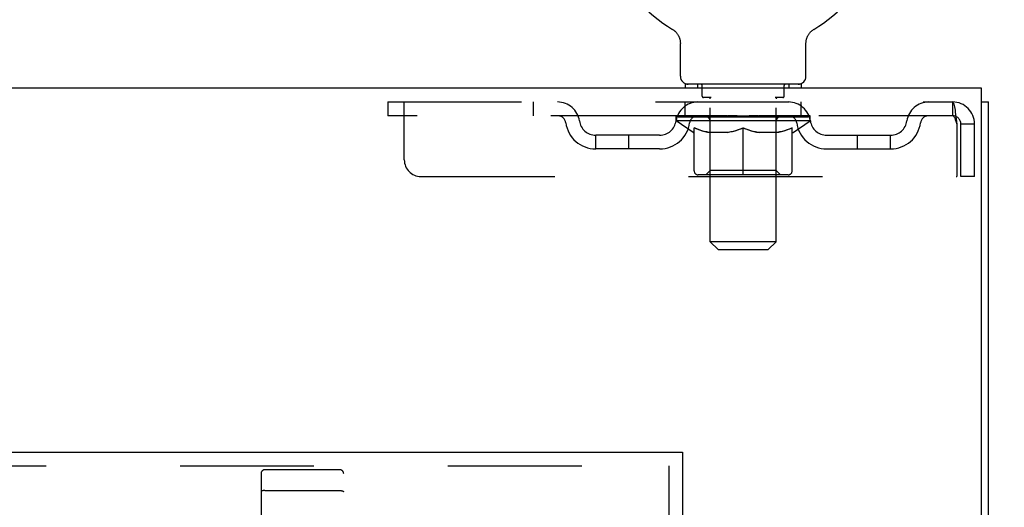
# Model space of a CAD drawing. Header units: inches. Extents: x 0 to 184, y 0 to 119.
# Tile 11 of 20: x 86.71 to 94.16, y 75.48 to 79.16. Entities that reach past the tile are written whole.
import ezdxf

# ---------------------------------------------------------------- set-up
doc = ezdxf.new("R2010")
doc.units = ezdxf.units.IN
doc.header["$LTSCALE"] = 10.121375
doc.header["$MEASUREMENT"] = 0
doc.linetypes.add('HIDDEN', pattern=[0.2, 0.1, -0.1])
doc.layers.get('0').update_dxf_attribs({"linetype": 'CONTINUOUS'})
for name, color, linetype in [('DEFAULT_2', 8, 'HIDDEN'), ('DIMENSIONS', 7, 'CONTINUOUS'), ('DOOR_ASSEMBLY', 7, 'CONTINUOUS')]:
    doc.layers.add(name, color=color, linetype=linetype)
doc.styles.get("Standard").update_dxf_attribs({"font": 'arial.ttf'})
doc.dimstyles.new('DIMSTYLE_1', dxfattribs={"dimtxt": 0.811875, "dimasz": 1.0825, "dimexe": 0.09, "dimexo": 0.07, "dimgap": 0.0375, "dimtad": 0, "dimtih": 1, "dimtoh": 1, "dimzin": 4, "dimdsep": 46, "dimtxsty": 'Standard', "dimblk": '_FILLED', "dimblk1": '_FILLED', "dimblk2": '_FILLED', "dimcen": 0.09, "dimadec": 3, "dimazin": 1, "dimtfac": 1, "dimtdec": 3, "dimtofl": 0, "dimtmove": 0, "dimatfit": 3, "dimldrblk": '_FILLED', "dimfxl": 0, "dimtolj": 1, "dimtzin": 4, "dimarcsym": 0})

# ---------------------------------------------------------------- blocks, each defined once
blk = doc.blocks.new('_FILLED')
at = {"color": 0, "linetype": 'ByBlock'}
blk.add_solid([(0, 0), (-1, 0.2), (-1, -0.2)], dxfattribs=at)
blk = doc.blocks.new('*D13')
at = {"layer": 'DIMENSIONS', "color": 2, "linetype": 'Continuous'}
for p, q in [((94.6812, 78.6456), (97.1071, 78.6456)), ((96.1329, 78.6456), (96.1329, 74.52)), ((96.1329, 68.7706), (96.1329, 72.8963)), ((93.2932, 68.7706), (97.1071, 68.7706))]:
    blk.add_line(p, q, dxfattribs=at)
at = {"layer": 'DIMENSIONS', "color": 2, "linetype": 'Continuous', "xscale": 1.0825, "yscale": 1.0825, "zscale": 1.0825}
for p, rotation in [((96.1329, 78.6456), 90), ((96.1329, 68.7706), 270)]:
    blk.add_blockref('_FILLED', p, dxfattribs=dict(at, rotation=rotation))
at = {"layer": 'DIMENSIONS', "color": 2, "linetype": 'Continuous', "insert": (96.1329, 74.1141), "char_height": 0.81188, "width": 2.206248, "attachment_point": 2, "line_spacing_factor": 0.9}
blk.add_mtext('9.88', dxfattribs=at)

msp = doc.modelspace()

# ---------------------------------------------------------------- linework, layer by layer
at = {"color": 7, "linetype": 'Continuous'}
for p, q in [((91.6452, 79.0923), (91.6451, 79.0923)), ((91.6451, 79.0923), (91.6488, 79.09)), ((91.6488, 79.09), (91.6524, 79.0876)), ((91.6524, 79.0876), (91.6559, 79.0851)), ((91.6559, 79.0851), (91.6594, 79.0825)), ((91.6593, 79.0825), (91.6627, 79.0797)), ((91.6627, 79.0797), (91.666, 79.0768)), ((91.6659, 79.0769), (91.6691, 79.0738)), ((91.6691, 79.0739), (91.6722, 79.0707)), ((92.6908, 79.0707), (92.6938, 79.0739)), ((92.6938, 79.0738), (92.697, 79.0769)), ((92.6969, 79.0768), (92.7002, 79.0797)), ((92.7002, 79.0797), (92.7036, 79.0825)), ((92.7035, 79.0825), (92.707, 79.0851)), ((92.707, 79.0851), (92.7105, 79.0876)), ((92.7105, 79.0876), (92.7141, 79.09)), ((92.7105, 79.0876), (92.7121, 79.0887)), ((92.7141, 79.09), (92.7178, 79.0923)), ((92.7178, 79.0923), (92.7177, 79.0923)), ((91.6721, 79.0708), (91.6751, 79.0675)), ((91.675, 79.0676), (91.6779, 79.0642)), ((91.6779, 79.0643), (91.6806, 79.0608)), ((91.6806, 79.0609), (91.6832, 79.0574)), ((91.6831, 79.0574), (91.6856, 79.0538)), ((91.6856, 79.0538), (91.688, 79.0501)), ((91.6879, 79.0502), (91.6902, 79.0464)), ((91.6902, 79.0464), (91.6923, 79.0426)), ((91.6922, 79.0426), (91.6942, 79.0387)), ((91.6942, 79.0387), (91.696, 79.0348)), ((91.696, 79.0348), (91.6977, 79.0308)), ((91.6977, 79.0308), (91.6992, 79.0267)), ((91.6992, 79.0267), (91.7006, 79.0226)), ((91.7006, 79.0226), (91.7018, 79.0184)), ((91.7018, 79.0185), (91.7029, 79.0142)), ((91.7029, 79.0143), (91.7039, 79.01)), ((92.6582, 79.0057), (92.659, 79.01)), ((92.659, 79.01), (92.66, 79.0143)), ((92.66, 79.0142), (92.6611, 79.0185)), ((92.6611, 79.0184), (92.6623, 79.0226)), ((92.6623, 79.0226), (92.6637, 79.0267)), ((92.6637, 79.0267), (92.6653, 79.0308)), ((92.6652, 79.0308), (92.6669, 79.0348)), ((92.6669, 79.0348), (92.6687, 79.0387)), ((92.6687, 79.0387), (92.6707, 79.0426)), ((92.6707, 79.0426), (92.6728, 79.0464)), ((92.6727, 79.0464), (92.675, 79.0502)), ((92.6749, 79.0501), (92.6773, 79.0538)), ((92.6773, 79.0538), (92.6798, 79.0574)), ((92.6797, 79.0574), (92.6823, 79.0609)), ((92.6823, 79.0608), (92.6851, 79.0643)), ((92.685, 79.0642), (92.6879, 79.0676)), ((92.6878, 79.0675), (92.6908, 79.0708)), ((91.7065, 78.7356), (91.7065, 78.9847)), ((92.6565, 78.9847), (92.6565, 78.9885)), ((92.6565, 78.7356), (92.6565, 78.9847)), ((91.744, 78.6756), (91.744, 78.6456)), ((92.619, 78.6756), (91.744, 78.6756)), ((92.619, 78.6756), (92.619, 78.6456)), ((93.9835, 78.5416), (94.0355, 78.5416))]:
    msp.add_line(p, q, dxfattribs=at)
at = {"color": 3, "linetype": 'Continuous'}
for p, q in [((93.9835, 78.6456), (53.8375, 78.6456)), ((93.9835, 75.2889), (93.9835, 78.6456)), ((94.0355, 10.7496), (94.0355, 78.5416))]:
    msp.add_line(p, q, dxfattribs=at)
at = {"color": 7, "linetype": 'Continuous'}
for points in [[(91.7039, 79.01), (91.7047, 79.0058), (91.7053, 79.0015), (91.7058, 78.9972), (91.7062, 78.9928), (91.7064, 78.9885), (91.7065, 78.9847)], [(92.6565, 78.9885), (92.6567, 78.9928), (92.6571, 78.9972), (92.6576, 79.0015), (92.6582, 79.0058)], [(92.6565, 78.9885), (92.6567, 78.9928), (92.6571, 78.9971), (92.6576, 79.0014), (92.6582, 79.0057)], [(91.7062, 78.9928), (91.7064, 78.9885), (91.7065, 78.9847)]]:
    msp.add_lwpolyline(points, dxfattribs=at)
for centre, radius, start, end in [((92.1815, 79.9996), 1.054, 300.39933, 239.60066), ((91.7665, 78.7356), 0.06, 180, 270), ((92.5965, 78.7356), 0.06, 270, 360)]:
    msp.add_arc(centre, radius, start, end, dxfattribs=at)
at = {"layer": 'DEFAULT_2', "color": 8, "linetype": 'HIDDEN'}
for p, q in [((91.6451, 79.0923), (91.6451, 79.0923)), ((91.6508, 79.0887), (91.6524, 79.0876)), ((92.7178, 79.0923), (92.7178, 79.0923)), ((91.8365, 78.6756), (91.8365, 78.6456)), ((91.8715, 78.5856), (91.8715, 78.6656)), ((92.4915, 78.5856), (92.4915, 78.6656)), ((92.5265, 78.6756), (92.5265, 78.6456)), ((91.9405, 78.5756), (91.8815, 78.5756)), ((91.9325, 77.4856), (91.9325, 78.5656)), ((92.4815, 78.5756), (92.4224, 78.5756)), ((92.4305, 77.4856), (92.4305, 78.5656)), ((89.494, 78.5416), (89.494, 78.4376)), ((89.494, 78.5416), (93.7645, 78.5416)), ((89.619, 78.1041), (89.619, 78.5416)), ((90.594, 78.5416), (90.594, 78.4376)), ((91.744, 78.4376), (91.744, 78.5416)), ((92.619, 78.4376), (92.619, 78.5416)), ((93.7645, 78.5416), (93.7645, 78.4376)), ((93.7668, 78.5406), (93.7645, 78.5416)), ((93.7645, 78.4376), (89.494, 78.4376)), ((91.6753, 78.4003), (91.6753, 78.4376)), ((91.6829, 78.4323), (91.6829, 78.4376)), ((91.6899, 78.4297), (91.6899, 78.4323)), ((91.6899, 78.4297), (92.673, 78.4297)), ((91.697, 78.4297), (91.697, 78.4323)), ((91.6977, 78.4297), (91.6977, 78.4323)), ((91.7058, 78.4323), (91.7058, 78.4376)), ((91.7188, 78.4297), (91.7188, 78.4323)), ((91.7202, 78.4297), (91.7202, 78.4323)), ((91.7431, 78.4323), (91.7431, 78.4376)), ((91.7546, 78.4297), (91.7546, 78.4323)), ((91.7568, 78.4297), (91.7568, 78.4323)), ((91.9201, 78.4321), (91.7592, 78.4321)), ((91.7937, 78.4323), (91.7937, 78.4376)), ((91.7948, 78.4297), (91.7948, 78.4321)), ((91.7954, 78.4297), (91.7954, 78.4321)), ((91.7977, 78.4297), (91.7977, 78.4321)), ((91.8035, 78.4297), (91.8035, 78.4323)), ((91.8035, 78.4297), (91.8035, 78.4321)), ((91.8063, 78.4297), (91.8063, 78.4323)), ((91.8089, 78.4297), (91.8089, 78.4329)), ((91.8124, 78.4297), (91.8124, 78.4321)), ((91.8238, 78.4297), (91.8238, 78.4321)), ((91.8382, 78.4297), (91.8382, 78.4321)), ((91.8386, 78.4297), (91.8386, 78.4342)), ((91.8549, 78.4297), (91.8549, 78.4321)), ((91.8549, 78.4297), (91.8549, 78.4321)), ((91.8561, 78.4323), (91.8561, 78.4376)), ((91.8638, 78.4297), (91.8638, 78.4323)), ((91.8671, 78.4297), (91.8671, 78.4323)), ((91.8745, 78.4297), (91.8745, 78.4321)), ((91.8835, 78.4297), (91.8835, 78.4354)), ((91.8959, 78.4297), (91.8959, 78.4321)), ((91.8984, 78.4297), (91.8984, 78.4321)), ((91.9201, 78.4297), (91.9201, 78.4321)), ((91.9737, 78.4321), (91.9241, 78.4321)), ((91.9284, 78.4323), (91.9284, 78.4376)), ((91.9338, 78.4297), (91.9338, 78.4323)), ((91.9375, 78.4297), (91.9375, 78.4323)), ((91.9423, 78.4297), (91.9423, 78.4364)), ((91.9456, 78.4297), (91.9456, 78.4321)), ((91.9544, 78.4297), (91.9544, 78.4321)), ((91.9737, 78.4297), (91.9737, 78.4321)), ((92.0335, 78.4321), (91.9863, 78.4321)), ((92.0025, 78.4297), (92.0025, 78.4321)), ((92.0083, 78.4323), (92.0083, 78.4376)), ((92.0113, 78.4297), (92.0113, 78.4323)), ((92.0132, 78.4297), (92.0132, 78.4371)), ((92.0154, 78.4297), (92.0154, 78.4323)), ((92.0213, 78.4297), (92.0213, 78.4324)), ((92.0336, 78.4297), (92.0336, 78.4321)), ((92.0979, 78.4321), (92.0543, 78.4321)), ((92.0648, 78.4297), (92.0648, 78.4321)), ((92.09, 78.4321), (92.1815, 78.4376)), ((92.0936, 78.4323), (92.0936, 78.4376)), ((92.094, 78.4375), (92.0936, 78.4376)), ((92.094, 78.4323), (92.094, 78.4375)), ((92.094, 78.4297), (92.094, 78.4323)), ((92.0971, 78.4297), (92.0971, 78.4325)), ((92.0979, 78.4297), (92.0979, 78.4321)), ((92.0982, 78.4297), (92.0982, 78.4323)), ((92.1648, 78.4321), (92.1263, 78.4321)), ((92.1307, 78.4297), (92.1307, 78.4321)), ((92.1648, 78.4297), (92.1648, 78.4321)), ((92.1794, 78.4324), (92.1793, 78.4323)), ((92.1793, 78.4297), (92.1793, 78.4323)), ((92.1794, 78.4297), (92.1794, 78.4324)), ((92.1815, 78.4323), (92.1815, 78.4376)), ((92.1835, 78.4297), (92.1835, 78.4324)), ((92.1835, 78.4324), (92.1836, 78.4323)), ((92.1836, 78.4297), (92.1836, 78.4323)), ((92.1851, 78.4321), (92.2366, 78.4321)), ((92.1981, 78.4297), (92.1981, 78.4321)), ((92.211, 78.4321), (92.211, 78.4358)), ((92.211, 78.4358), (92.2729, 78.4321)), ((92.2279, 78.4321), (92.2279, 78.4348)), ((92.2322, 78.4297), (92.2322, 78.4321)), ((92.2647, 78.4297), (92.2647, 78.4323)), ((92.265, 78.4297), (92.265, 78.4321)), ((92.265, 78.4321), (92.3086, 78.4321)), ((92.2658, 78.4297), (92.2658, 78.4325)), ((92.2689, 78.4375), (92.2694, 78.4376)), ((92.2689, 78.4323), (92.2689, 78.4375)), ((92.2689, 78.4297), (92.2689, 78.4323)), ((92.2694, 78.4323), (92.2694, 78.4376)), ((92.2981, 78.4297), (92.2981, 78.4321)), ((92.3294, 78.4297), (92.3294, 78.4321)), ((92.3294, 78.4321), (92.3766, 78.4321)), ((92.3416, 78.4297), (92.3416, 78.4324)), ((92.3476, 78.4297), (92.3476, 78.4323)), ((92.3497, 78.4297), (92.3497, 78.4371)), ((92.3516, 78.4297), (92.3516, 78.4323)), ((92.3546, 78.4323), (92.3546, 78.4376)), ((92.3604, 78.4297), (92.3604, 78.4321)), ((92.3892, 78.4297), (92.3892, 78.4321)), ((92.3892, 78.4321), (92.4388, 78.4321)), ((92.4085, 78.4297), (92.4085, 78.4321)), ((92.4173, 78.4297), (92.4173, 78.4321)), ((92.4206, 78.4297), (92.4206, 78.4364)), ((92.4254, 78.4297), (92.4254, 78.4323)), ((92.4291, 78.4297), (92.4291, 78.4323)), ((92.4346, 78.4323), (92.4346, 78.4376)), ((92.4428, 78.4297), (92.4428, 78.4321)), ((92.4428, 78.4321), (92.6037, 78.4321)), ((92.4646, 78.4297), (92.4646, 78.4321)), ((92.467, 78.4297), (92.467, 78.4321)), ((92.4794, 78.4297), (92.4794, 78.4354)), ((92.4884, 78.4297), (92.4884, 78.4321)), ((92.4958, 78.4297), (92.4958, 78.4323)), ((92.4991, 78.4297), (92.4991, 78.4323)), ((92.5068, 78.4323), (92.5068, 78.4376)), ((92.508, 78.4297), (92.508, 78.4321)), ((92.508, 78.4297), (92.508, 78.4321)), ((92.5243, 78.4297), (92.5243, 78.4342)), ((92.5247, 78.4297), (92.5247, 78.4321)), ((92.5391, 78.4297), (92.5391, 78.4321)), ((92.5505, 78.4297), (92.5505, 78.4321)), ((92.554, 78.4297), (92.554, 78.4329)), ((92.5566, 78.4297), (92.5566, 78.4323)), ((92.5594, 78.4297), (92.5594, 78.4323)), ((92.5594, 78.4297), (92.5594, 78.4321)), ((92.5652, 78.4297), (92.5652, 78.4321)), ((92.5675, 78.4297), (92.5675, 78.4321)), ((92.5681, 78.4297), (92.5681, 78.4321)), ((92.5692, 78.4323), (92.5692, 78.4376)), ((92.6061, 78.4297), (92.6061, 78.4323)), ((92.6083, 78.4297), (92.6083, 78.4323)), ((92.6198, 78.4323), (92.6198, 78.4376)), ((92.6427, 78.4297), (92.6427, 78.4323)), ((92.6441, 78.4297), (92.6441, 78.4323)), ((92.6571, 78.4323), (92.6571, 78.4376)), ((92.6652, 78.4297), (92.6652, 78.4323)), ((92.666, 78.4297), (92.666, 78.4323)), ((92.673, 78.4297), (92.673, 78.4323)), ((92.68, 78.4323), (92.68, 78.4376)), ((92.6877, 78.4003), (92.6877, 78.4376)), ((92.6877, 78.4003), (91.6753, 78.4003)), ((91.8026, 78.3111), (91.6753, 78.4003)), ((91.811, 78.021), (91.811, 78.3457)), ((91.9315, 78.0232), (91.9315, 78.3978)), ((92.1815, 77.9913), (92.1815, 78.3461)), ((92.4315, 78.0232), (92.4315, 78.3978)), ((92.552, 78.021), (92.552, 78.3457)), ((92.5603, 78.3111), (92.6877, 78.4003)), ((93.7975, 78.3746), (93.7975, 77.9791)), ((93.8275, 77.9791), (93.8275, 78.3746)), ((93.9315, 78.3746), (93.8275, 78.3746)), ((93.9315, 77.9791), (93.9315, 78.3746)), ((91.0669, 78.1866), (91.0669, 78.2906)), ((91.5499, 78.2906), (91.0669, 78.2906)), ((91.3169, 78.1866), (91.3169, 78.2906)), ((91.8026, 78.3111), (91.811, 78.3111)), ((92.0685, 78.3111), (91.9247, 78.3111)), ((92.4382, 78.3111), (92.2944, 78.3111)), ((92.552, 78.3111), (92.5603, 78.3111)), ((92.8131, 78.2906), (93.296, 78.2906)), ((93.046, 78.1866), (93.046, 78.2906)), ((93.296, 78.1866), (93.296, 78.2906)), ((91.5499, 78.1866), (91.0669, 78.1866)), ((92.8131, 78.1866), (93.296, 78.1866)), ((89.744, 77.9791), (93.7975, 77.9791)), ((92.5223, 77.9913), (91.8406, 77.9913)), ((91.9315, 78.0232), (91.8996, 77.9913)), ((92.4315, 78.0232), (91.9315, 78.0232)), ((92.4315, 78.0232), (92.4633, 77.9913)), ((93.9315, 77.9791), (93.8275, 77.9791)), ((92.4305, 77.4856), (91.9325, 77.4856)), ((91.9925, 77.4256), (91.9325, 77.4856)), ((92.3705, 77.4256), (92.4305, 77.4856)), ((91.9925, 77.4256), (92.3705, 77.4256))]:
    msp.add_line(p, q, dxfattribs=at)
for points in [[(93.7668, 78.5406), (93.7692, 78.5374), (93.7715, 78.5323), (93.7739, 78.5251), (93.7762, 78.516), (93.7786, 78.5052), (93.781, 78.4927), (93.7833, 78.4788), (93.7857, 78.4635), (93.788, 78.4471), (93.7904, 78.4298), (93.7927, 78.4118), (93.7951, 78.3933), (93.7975, 78.3746)], [(93.7715, 78.4341), (93.7692, 78.4361), (93.7668, 78.4372), (93.7645, 78.4376)], [(93.7715, 78.4341), (93.7739, 78.4314), (93.7762, 78.428), (93.7786, 78.4239), (93.781, 78.4192), (93.7833, 78.4139), (93.7857, 78.4082), (93.788, 78.402), (93.7904, 78.3954), (93.7927, 78.3887), (93.7951, 78.3817), (93.7975, 78.3746)], [(91.811, 78.3457), (91.8316, 78.3378), (91.8519, 78.3307), (91.8718, 78.3245), (91.8916, 78.3192), (91.9112, 78.3147), (91.9308, 78.3111)], [(91.9247, 78.3111), (91.906, 78.3149), (91.8872, 78.3194), (91.8685, 78.3246), (91.8495, 78.3307), (91.8303, 78.3375), (91.811, 78.3451)], [(92.0608, 78.3111), (92.0806, 78.3148), (92.1005, 78.3193), (92.1205, 78.3247), (92.1405, 78.331), (92.1609, 78.3381), (92.1815, 78.3461)], [(92.1815, 78.3447), (92.162, 78.3372), (92.1429, 78.3304), (92.1241, 78.3244), (92.1055, 78.3192), (92.0869, 78.3148), (92.0685, 78.3111)], [(92.1815, 78.3461), (92.2022, 78.338), (92.2227, 78.3309), (92.2428, 78.3246), (92.2627, 78.3192), (92.2825, 78.3147), (92.3021, 78.3111)], [(92.2944, 78.3111), (92.2758, 78.3148), (92.2572, 78.3193), (92.2385, 78.3245), (92.2197, 78.3305), (92.2007, 78.3372), (92.1815, 78.3447)], [(92.4321, 78.3111), (92.4518, 78.3147), (92.4716, 78.3192), (92.4914, 78.3246), (92.5113, 78.3308), (92.5315, 78.3378), (92.552, 78.3457)], [(92.552, 78.3451), (92.5324, 78.3374), (92.5131, 78.3306), (92.4941, 78.3245), (92.4754, 78.3193), (92.4567, 78.3148), (92.4382, 78.3111)]]:
    msp.add_lwpolyline(points, dxfattribs=at)
for centre, radius, start, end in [((91.8615, 78.6656), 0.01, 0, 90), ((92.5015, 78.6656), 0.01, 90, 180), ((91.8815, 78.5856), 0.01, 180, 270), ((91.9225, 78.5656), 0.01, 0, 90), ((92.4405, 78.5656), 0.01, 90, 180), ((92.4815, 78.5856), 0.01, 270, 360), ((90.7778, 78.3746), 0.167, 8.07163, 90), ((91.839, 78.3746), 0.167, 90, 171.92837), ((92.524, 78.3746), 0.167, 8.07163, 90), ((93.5851, 78.3746), 0.167, 90, 171.92837), ((93.7645, 78.3746), 0.167, 0, 90), ((90.7782, 78.3751), 0.0625, 7.98631, 90), ((91.8385, 78.3751), 0.0625, 90, 172.01369), ((91.8996, 78.3978), 0.0318, 0, 90), ((92.4633, 78.3978), 0.0318, 90, 180), ((92.5244, 78.3751), 0.0625, 7.98631, 90), ((93.5847, 78.3751), 0.0625, 90, 172.01369), ((93.7645, 78.3746), 0.063, 0, 90), ((91.0669, 78.4156), 0.229, 187.98631, 270), ((91.0669, 78.4156), 0.125, 188.07163, 270), ((91.5499, 78.4156), 0.125, 270, 351.92837), ((91.5499, 78.4156), 0.229, 270, 352.01369), ((92.8131, 78.4156), 0.229, 187.98631, 270), ((92.8131, 78.4156), 0.125, 188.07163, 270), ((93.296, 78.4156), 0.125, 270, 351.92837), ((93.296, 78.4156), 0.229, 270, 352.01369), ((89.744, 78.1041), 0.125, 180, 270), ((91.8406, 78.021), 0.0296, 180, 270), ((92.5223, 78.021), 0.0296, 270, 360)]:
    msp.add_arc(centre, radius, start, end, dxfattribs=at)
for centre, major_axis, ratio, start_param, end_param in [((92.1815, 78.4376), (0.5062, 0.0053), 0.05963, 2.96643, 3.140963), ((91.6594, 78.4281), (0.1584, 0), 0.060556, 0.430652, 1.470503), ((92.1815, 78.4376), (0.5062, 0), 0.060556, -3.141593, -2.96706), ((91.6594, 78.4227), (0.1584, 0.0017), 0.05963, 1.376596, 1.469874), ((92.1815, 78.4376), (0.5062, 0.0105), 0.05688, 2.791345, 2.965878), ((91.64, 78.4281), (0.1584, 0.0017), 0.05963, 0.25549, 1.295341), ((91.6947, 78.4281), (0.1584, -0.0017), 0.05963, 0.605815, 1.645666), ((92.1815, 78.4376), (0.5062, -0.0053), 0.05963, -2.96643, -2.791898), ((91.6947, 78.4227), (0.1584, 0), 0.060556, 1.551758, 1.645036), ((91.64, 78.4227), (0.1584, 0.0033), 0.05688, 1.20151, 1.294789), ((91.6957, 78.4246), (0.1313, 0.0014), 0.05963, 1.065228, 1.614276), ((91.6799, 78.4246), (0.1313, 0.0027), 0.05688, 0.890143, 1.43919), ((91.7262, 78.4246), (0.1313, 0), 0.060556, 1.240391, 1.789438), ((92.1815, 78.4376), (0.5062, 0.0154), 0.052395, 2.616403, 2.790936), ((91.637, 78.4281), (0.1584, 0.0033), 0.05688, 0.080405, 1.120256), ((91.7448, 78.4281), (0.1584, -0.0033), 0.05688, 0.7809, 1.820751), ((92.1815, 78.4376), (0.5062, -0.0105), 0.05688, -2.791345, -2.616812), ((91.7448, 78.4227), (0.1584, -0.0017), 0.05963, 1.72692, 1.820198), ((91.637, 78.4227), (0.1584, 0.0048), 0.052395, 1.026568, 1.119847), ((91.6793, 78.4246), (0.1313, 0.004), 0.052395, 0.715201, 1.264248), ((91.7706, 78.4246), (0.1313, -0.0014), 0.05963, 1.415553, 1.9646), ((92.1815, 78.4376), (0.5062, 0.0197), 0.046319, 2.441654, 2.616187), ((91.8081, 78.4281), (0.1584, -0.0048), 0.052395, 0.955842, 1.995693), ((91.6505, 78.4281), (0.1584, 0.0048), 0.052395, -0.094537, 0.945314), ((92.1815, 78.4376), (0.5062, -0.0154), 0.052395, -2.616403, -2.44187), ((91.8081, 78.4227), (0.1584, -0.0033), 0.05688, 1.902006, 1.995284), ((91.6505, 78.4227), (0.1584, 0.0062), 0.046319, 0.851819, 0.945098), ((91.6941, 78.4246), (0.1313, 0.0051), 0.046319, 0.540452, 1.089499), ((91.8274, 78.4246), (0.1313, -0.0027), 0.05688, 1.590638, 2.139686), ((92.1815, 78.4376), (0.5062, 0.0235), 0.038841, 2.267123, 2.441656), ((91.8828, 78.4281), (0.1584, -0.0062), 0.046319, 1.130591, 2.170442), ((91.6802, 78.4281), (0.1584, 0.0062), 0.046319, -0.269286, 0.770565), ((92.1815, 78.4376), (0.5062, -0.0197), 0.046319, -2.441654, -2.267121), ((91.8828, 78.4227), (0.1584, -0.0048), 0.052395, 2.076947, 2.170226), ((91.6802, 78.4227), (0.1584, 0.0074), 0.038841, 0.677289, 0.770567), ((91.7236, 78.4246), (0.1313, 0.0061), 0.038841, 0.365921, 0.914969), ((91.895, 78.4246), (0.1313, -0.004), 0.052395, 1.76558, 2.314627), ((92.1815, 78.4376), (0.5062, 0.0266), 0.030195, 2.09281, 2.267343), ((91.9666, 78.4281), (0.1584, -0.0074), 0.038841, 1.305122, 2.344973), ((91.7252, 78.4281), (0.1584, 0.0074), 0.038841, -0.443817, 0.596034), ((92.1815, 78.4376), (0.5062, -0.0235), 0.038841, -2.267123, -2.092591), ((91.9666, 78.4227), (0.1584, -0.0062), 0.046319, 2.251696, 2.344975), ((91.7252, 78.4227), (0.1584, 0.0083), 0.030195, 0.502975, 0.596254), ((91.767, 78.4246), (0.1313, 0.0069), 0.030195, 0.191608, 0.740655), ((91.9713, 78.4246), (0.1313, -0.0051), 0.046319, 1.940329, 2.489376), ((91.7839, 78.4281), (0.1584, 0.0083), 0.030195, -0.61813, 0.421721), ((92.1815, 78.4376), (0.5062, 0.0288), 0.020645, 1.918687, 2.09322), ((92.0569, 78.4281), (0.1584, -0.0083), 0.030195, 1.479435, 2.519286), ((92.1815, 78.4376), (0.5062, -0.0266), 0.030195, -2.09281, -1.918277), ((92.0569, 78.4227), (0.1584, -0.0074), 0.038841, 2.426227, 2.519505), ((91.7839, 78.4227), (0.1584, 0.009), 0.020645, 0.328852, 0.422131), ((91.8231, 78.4246), (0.1313, 0.0075), 0.020645, 0.017485, 0.566532), ((92.054, 78.4246), (0.1313, -0.0061), 0.038841, 2.11486, 2.663907), ((91.8548, 78.4281), (0.1584, 0.009), 0.020645, -0.792253, 0.247598), ((92.1815, 78.4376), (0.5062, 0.0302), 0.010478, 1.744704, 1.919237), ((92.151, 78.4281), (0.1584, -0.009), 0.020645, 1.653558, 2.693409), ((92.1815, 78.4376), (0.5062, -0.0288), 0.020645, -1.918687, -1.744154), ((92.151, 78.4227), (0.1584, -0.0083), 0.030195, 2.60054, 2.693819), ((91.8548, 78.4227), (0.1584, 0.0094), 0.010478, 0.154869, 0.248148), ((91.89, 78.4246), (0.1313, 0.0078), 0.010478, 6.126688, 6.675735), ((92.1406, 78.4246), (0.1313, -0.0069), 0.030195, 2.289173, 2.83822), ((91.9356, 78.4281), (0.1584, 0.0094), 0.010478, -0.966236, -0.000846), ((92.246, 78.4281), (0.1584, -0.0094), 0.010478, 1.827541, 2.867392), ((92.1815, 78.4376), (0.5062, -0.0302), 0.010478, -1.744704, -1.563007), ((92.246, 78.4227), (0.1584, -0.009), 0.020645, 2.774664, 2.867942), ((92.2284, 78.4246), (0.1313, -0.0075), 0.020645, 2.463296, 3.012344), ((92.1169, 78.4281), (0.1584, 0.0094), 0.010478, 0.274201, 1.314052), ((92.0481, 78.4246), (0.1313, 0.0078), 0.010478, -0.000483, 0.504314), ((92.0239, 78.4227), (0.1584, 0.0094), 0.010478, 0.099668, 0.192946), ((92.1815, 78.4376), (0.5062, 0.0302), 0.010478, -1.571421, -1.396888), ((92.3148, 78.4246), (0.1313, -0.0078), 0.010478, 2.637279, 3.14189), ((92.339, 78.4227), (0.1584, -0.0094), 0.010478, 2.74231, 2.948646), ((92.2119, 78.4281), (0.1584, 0.009), 0.020645, 0.448184, 1.488034), ((92.1345, 78.4246), (0.1313, 0.0075), 0.020645, 0.129249, 0.678296), ((92.1169, 78.4227), (0.1584, 0.009), 0.020645, 0.273651, 0.366929), ((92.4273, 78.4281), (0.1584, -0.0094), 0.010478, -3.140747, -2.175357), ((92.1815, 78.4376), (0.5062, 0.0288), 0.020645, -1.397439, -1.222906), ((92.1815, 78.4376), (0.5062, -0.0302), 0.010478, 1.222355, 1.396888), ((92.306, 78.4281), (0.1584, 0.0083), 0.030195, 0.622307, 1.662158), ((92.2223, 78.4246), (0.1313, 0.0069), 0.030195, 0.303372, 0.852419), ((92.4729, 78.4246), (0.1313, -0.0078), 0.010478, 2.749043, 3.29809), ((92.5081, 78.4281), (0.1584, -0.009), 0.020645, 2.893995, 3.933846), ((92.2119, 78.4227), (0.1584, 0.0083), 0.030195, 0.447774, 0.541052), ((92.5081, 78.4227), (0.1584, -0.0094), 0.010478, 2.893445, 2.986723), ((92.3963, 78.4281), (0.1584, 0.0074), 0.038841, 0.79662, 1.836471), ((92.1815, 78.4376), (0.5062, 0.0266), 0.030195, -1.223315, -1.048783), ((92.1815, 78.4376), (0.5062, -0.0288), 0.020645, 1.048373, 1.222906), ((92.3089, 78.4246), (0.1313, 0.0061), 0.038841, 0.477686, 1.026733), ((92.5399, 78.4246), (0.1313, -0.0075), 0.020645, 2.57506, 3.124108), ((92.579, 78.4281), (0.1584, -0.0083), 0.030195, 2.719872, 3.759723), ((92.4801, 78.4281), (0.1584, 0.0062), 0.046319, 0.971151, 2.011002), ((92.306, 78.4227), (0.1584, 0.0074), 0.038841, 0.622087, 0.715366), ((92.579, 78.4227), (0.1584, -0.009), 0.020645, 2.719462, 2.812741), ((92.1815, 78.4376), (0.5062, 0.0235), 0.038841, -1.049002, -0.874469), ((92.1815, 78.4376), (0.5062, -0.0266), 0.030195, 0.87425, 1.048783), ((92.3916, 78.4246), (0.1313, 0.0051), 0.046319, 0.652216, 1.201263), ((92.5548, 78.4281), (0.1584, 0.0048), 0.052395, 1.1459, 2.185751), ((92.5959, 78.4246), (0.1313, -0.0069), 0.030195, 2.400937, 2.949985), ((92.6378, 78.4281), (0.1584, -0.0074), 0.038841, 2.545558, 3.585409), ((92.4679, 78.4246), (0.1313, 0.004), 0.052395, 0.826965, 1.376012), ((92.3963, 78.4227), (0.1584, 0.0062), 0.046319, 0.796618, 0.889896), ((92.6378, 78.4227), (0.1584, -0.0083), 0.030195, 2.545339, 2.638617), ((92.6181, 78.4281), (0.1584, 0.0033), 0.05688, 1.320842, 2.360692), ((92.1815, 78.4376), (0.5062, 0.0197), 0.046319, -0.874471, -0.699939), ((92.1815, 78.4376), (0.5062, -0.0235), 0.038841, 0.699936, 0.874469), ((92.6827, 78.4281), (0.1584, -0.0062), 0.046319, 2.371028, 3.410879), ((92.6393, 78.4246), (0.1313, -0.0061), 0.038841, 2.226624, 2.775671), ((92.5355, 78.4246), (0.1313, 0.0027), 0.05688, 1.001907, 1.550954), ((92.6682, 78.4281), (0.1584, 0.0017), 0.05963, 1.495927, 2.535778), ((92.7124, 78.4281), (0.1584, -0.0048), 0.052395, 2.196279, 3.23613), ((92.6689, 78.4246), (0.1313, -0.0051), 0.046319, 2.052093, 2.601141), ((92.4801, 78.4227), (0.1584, 0.0048), 0.052395, 0.971367, 1.064645), ((92.6827, 78.4227), (0.1584, -0.0074), 0.038841, 2.371026, 2.464304), ((92.7035, 78.4281), (0.1584, 0), 0.060556, 1.671089, 2.71094), ((92.7259, 78.4281), (0.1584, -0.0033), 0.05688, 2.021337, 3.061188), ((92.1815, 78.4376), (0.5062, 0.0154), 0.052395, -0.699723, -0.52519), ((92.1815, 78.4376), (0.5062, -0.0197), 0.046319, 0.525406, 0.699939), ((92.723, 78.4281), (0.1584, -0.0017), 0.05963, 1.846251, 2.886102), ((92.5923, 78.4246), (0.1313, 0.0014), 0.05963, 1.176993, 1.72604), ((92.6836, 78.4246), (0.1313, -0.004), 0.052395, 1.877344, 2.426392), ((92.6367, 78.4246), (0.1313, 0), 0.060556, 1.352155, 1.901202), ((92.683, 78.4246), (0.1313, -0.0027), 0.05688, 1.702402, 2.25145), ((92.6673, 78.4246), (0.1313, -0.0014), 0.05963, 1.527317, 2.076364), ((92.5548, 78.4227), (0.1584, 0.0033), 0.05688, 1.146309, 1.239587), ((92.7124, 78.4227), (0.1584, -0.0062), 0.046319, 2.196495, 2.289773), ((92.1815, 78.4376), (0.5062, 0.0105), 0.05688, -0.524781, -0.350248), ((92.1815, 78.4376), (0.5062, -0.0154), 0.052395, 0.350657, 0.52519), ((92.6181, 78.4227), (0.1584, 0.0017), 0.05963, 1.321394, 1.414673), ((92.7259, 78.4227), (0.1584, -0.0048), 0.052395, 2.021746, 2.115024), ((92.1815, 78.4376), (0.5062, 0.0053), 0.05963, -0.349695, -0.175162), ((92.1815, 78.4376), (0.5062, -0.0105), 0.05688, 0.175715, 0.350248), ((92.6682, 78.4227), (0.1584, 0), 0.060556, 1.496556, 1.589835), ((92.723, 78.4227), (0.1584, -0.0033), 0.05688, 1.846804, 1.940083), ((92.7035, 78.4227), (0.1584, -0.0017), 0.05963, 1.671719, 1.764997), ((92.1815, 78.4376), (0.5062, 0), 0.060556, -0.174533, 0), ((92.1815, 78.4376), (0.5062, -0.0053), 0.05963, 0.000629, 0.175162)]:
    msp.add_ellipse(centre, major_axis=major_axis, ratio=ratio, start_param=start_param, end_param=end_param, dxfattribs=at)
at = {"layer": 'DOOR_ASSEMBLY', "color": 3, "linetype": 'Continuous'}
for p, q in [((55.5355, 75.8956), (91.723, 75.8956)), ((91.723, 75.7916), (91.723, 13.4996))]:
    msp.add_line(p, q, dxfattribs=at)
at = {"layer": 'DOOR_ASSEMBLY', "color": 7, "linetype": 'Continuous'}
msp.add_line((91.723, 75.8956), (91.723, 75.7916), dxfattribs=at)
at = {"layer": 'DOOR_ASSEMBLY', "color": 8, "linetype": 'HIDDEN'}
for p, q in [((55.5355, 75.7916), (91.723, 75.7916)), ((88.5355, 75.7331), (88.5355, 74.0081)), ((88.5655, 75.7631), (89.1305, 75.7631)), ((89.1605, 74.0081), (89.1605, 75.7331)), ((91.619, 75.7916), (91.619, 13.4996)), ((88.5521, 75.6043), (88.5513, 75.6043)), ((88.5528, 75.6044), (88.5521, 75.6043)), ((88.5536, 75.6045), (88.5528, 75.6044)), ((88.5544, 75.6046), (88.5536, 75.6045)), ((88.5552, 75.6047), (88.5544, 75.6046)), ((88.5559, 75.6047), (88.5552, 75.6047)), ((88.5567, 75.6048), (88.5559, 75.6047)), ((88.5576, 75.6049), (88.5567, 75.6048)), ((88.5584, 75.6049), (88.5576, 75.6049)), ((88.5592, 75.605), (88.5584, 75.6049)), ((88.56, 75.605), (88.5592, 75.605)), ((88.5608, 75.605), (88.56, 75.605)), ((88.5617, 75.6051), (88.5608, 75.605)), ((88.5625, 75.6051), (88.5617, 75.6051)), ((88.5634, 75.6051), (88.5625, 75.6051)), ((88.5642, 75.6051), (88.5634, 75.6051)), ((88.565, 75.6051), (88.5642, 75.6051)), ((88.565, 75.6051), (89.1305, 75.6051)), ((89.1305, 75.6051), (89.1313, 75.6051)), ((89.1313, 75.6051), (89.1321, 75.6051)), ((89.1334, 75.6051), (89.1342, 75.6051)), ((89.1342, 75.6051), (89.1351, 75.605)), ((89.1351, 75.605), (89.1359, 75.605)), ((89.1359, 75.605), (89.1367, 75.605)), ((89.1367, 75.605), (89.1375, 75.6049)), ((89.1375, 75.6049), (89.1384, 75.6049)), ((89.1384, 75.6049), (89.1392, 75.6048)), ((89.1392, 75.6048), (89.14, 75.6047)), ((89.14, 75.6047), (89.1408, 75.6047)), ((89.1408, 75.6047), (89.1415, 75.6046)), ((89.1415, 75.6046), (89.1423, 75.6045)), ((89.1423, 75.6045), (89.1431, 75.6044)), ((89.1431, 75.6044), (89.1438, 75.6043))]:
    msp.add_line(p, q, dxfattribs=at)
for points in [[(88.5513, 75.6043), (88.5509, 75.6042), (88.5506, 75.6042), (88.5502, 75.6041), (88.5499, 75.604), (88.5495, 75.604), (88.5491, 75.6039), (88.5488, 75.6039), (88.5484, 75.6038), (88.5481, 75.6038), (88.5478, 75.6037), (88.5474, 75.6036), (88.5471, 75.6036), (88.5468, 75.6035), (88.5464, 75.6034), (88.5461, 75.6034), (88.5458, 75.6033), (88.5455, 75.6032), (88.5452, 75.6032), (88.5448, 75.6031), (88.5445, 75.603), (88.5442, 75.603), (88.5439, 75.6029), (88.5437, 75.6028), (88.5434, 75.6027), (88.5431, 75.6026), (88.5428, 75.6026), (88.5425, 75.6025), (88.5423, 75.6024), (88.542, 75.6023), (88.5417, 75.6022), (88.5415, 75.6022), (88.5412, 75.6021), (88.541, 75.602), (88.5407, 75.6019), (88.5405, 75.6018), (88.5403, 75.6017), (88.5401, 75.6016), (88.5398, 75.6016), (88.5396, 75.6015), (88.5394, 75.6014), (88.5392, 75.6013), (88.539, 75.6012), (88.5388, 75.6011), (88.5386, 75.601), (88.5384, 75.6009), (88.5382, 75.6008), (88.5381, 75.6007), (88.5379, 75.6006), (88.5377, 75.6005), (88.5376, 75.6004), (88.5374, 75.6003), (88.5373, 75.6002), (88.5371, 75.6001), (88.537, 75.6001), (88.5369, 75.6), (88.5367, 75.5999), (88.5366, 75.5998), (88.5365, 75.5997), (88.5364, 75.5996), (88.5363, 75.5995), (88.5362, 75.5994), (88.5361, 75.5992), (88.536, 75.5991), (88.536, 75.599), (88.5359, 75.5989), (88.5358, 75.5988), (88.5357, 75.5987), (88.5357, 75.5986), (88.5356, 75.5985), (88.5356, 75.5984), (88.5356, 75.5983), (88.5355, 75.5982), (88.5355, 75.5981), (88.5355, 75.598), (88.5355, 75.5979), (88.5355, 75.5978), (88.5355, 75.5977)], [(89.1321, 75.6051), (89.133, 75.6051), (89.1334, 75.6051)], [(89.1438, 75.6043), (89.1446, 75.6043), (89.145, 75.6042), (89.1453, 75.6042), (89.1457, 75.6041), (89.1461, 75.604), (89.1464, 75.604), (89.1468, 75.6039), (89.1471, 75.6039), (89.1475, 75.6038), (89.1478, 75.6038), (89.1482, 75.6037), (89.1485, 75.6036), (89.1488, 75.6036), (89.1492, 75.6035), (89.1495, 75.6034), (89.1498, 75.6034), (89.1501, 75.6033), (89.1504, 75.6032), (89.1508, 75.6032), (89.1511, 75.6031), (89.1514, 75.603), (89.1517, 75.603), (89.152, 75.6029), (89.1523, 75.6028), (89.1525, 75.6027), (89.1528, 75.6026), (89.1531, 75.6026), (89.1534, 75.6025), (89.1536, 75.6024), (89.1539, 75.6023), (89.1542, 75.6022), (89.1544, 75.6022), (89.1547, 75.6021), (89.1549, 75.602), (89.1552, 75.6019), (89.1554, 75.6018), (89.1556, 75.6017), (89.1559, 75.6016), (89.1561, 75.6016), (89.1563, 75.6015), (89.1565, 75.6014), (89.1567, 75.6013), (89.1569, 75.6012), (89.1571, 75.6011), (89.1573, 75.601), (89.1575, 75.6009), (89.1577, 75.6008), (89.1578, 75.6007), (89.158, 75.6006), (89.1582, 75.6005), (89.1583, 75.6004), (89.1585, 75.6003), (89.1586, 75.6002), (89.1588, 75.6001), (89.1589, 75.6001), (89.159, 75.6), (89.1592, 75.5999), (89.1593, 75.5998), (89.1594, 75.5997), (89.1595, 75.5996), (89.1596, 75.5995), (89.1597, 75.5994), (89.1598, 75.5992), (89.1599, 75.5991), (89.16, 75.599), (89.16, 75.5989), (89.1601, 75.5988), (89.1602, 75.5987), (89.1602, 75.5986), (89.1603, 75.5985), (89.1603, 75.5984), (89.1603, 75.5983), (89.1604, 75.5982), (89.1604, 75.5981), (89.1604, 75.598), (89.1604, 75.5979), (89.1605, 75.5978), (89.1605, 75.5977)]]:
    msp.add_lwpolyline(points, dxfattribs=at)
for centre, start, end in [((88.5655, 75.7331), 90, 180), ((89.1305, 75.7331), 0, 90)]:
    msp.add_arc(centre, 0.03, start, end, dxfattribs=at)

# ---------------------------------------------------------------- dimensions: what is measured, and where the dimension line sits
at = {"layer": 'DIMENSIONS', "color": 2, "linetype": 'Continuous'}
dim = msp.add_linear_dim(base=(96.1328552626, 68.7706338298), p1=(94.611204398, 78.6456338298), p2=(93.223204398, 68.7706338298), angle=270, dimstyle='DIMSTYLE_1', dxfattribs=at)
dim.commit()
dim.dimension.update_dxf_attribs({"geometry": '*D13', "text_midpoint": (96.1287845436, 73.7036061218), "dimtype": 160})

doc.saveas('drawing.dxf')
